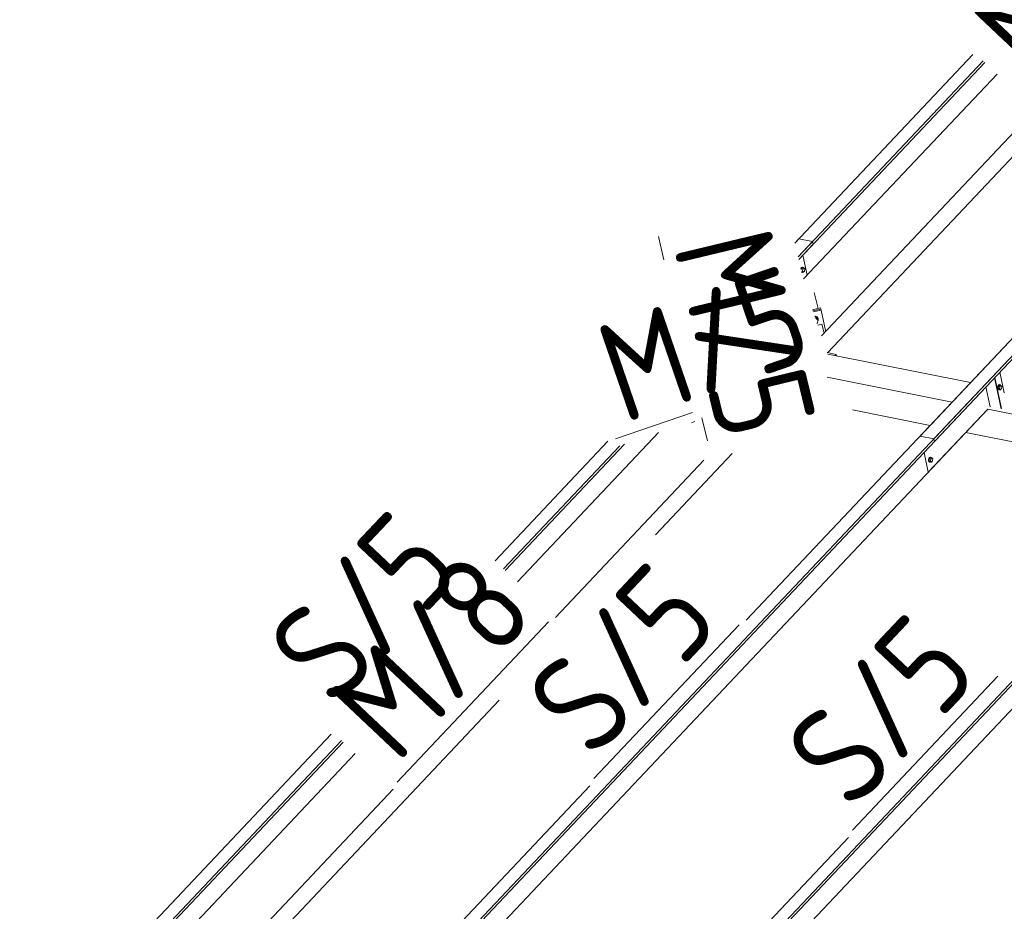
# Model space of a CAD drawing. Header units: millimetres. Extents: x -681 to 506, y -45 to 794.
# Tile 184 of 256: x -347 to -297, y 675 to 720. Entities that reach past the tile are written whole.
import ezdxf

# ---------------------------------------------------------------- set-up
doc = ezdxf.new("R2010")
doc.units = ezdxf.units.MM
doc.header["$LTSCALE"] = 0.6
doc.linetypes.add('XKITLINE00', pattern=[0])
doc.linetypes.add('XKITLINE02', pattern=[4, 2, -2])
for name, color, linetype, lineweight in [('Bolt', 7, 'Continuous', 0), ('Part', 2, 'Continuous', 0), ('PartMark', 3, 'Continuous', 0)]:
    doc.layers.add(name, color=color, linetype=linetype, lineweight=lineweight)
doc.styles.add('ISOCPEUR', font='ISOCPEUR.TTF')

msp = doc.modelspace()

# ---------------------------------------------------------------- linework, layer by layer
at = {"layer": 'Bolt', "color": 3, "linetype": 'XKITLINE00', "lineweight": 0}
for p, q in [((-307.516, 707.115), (-307.527, 707.096)), ((-307.496, 707.147), (-307.516, 707.115)), ((-307.507, 707.079), (-307.504, 707.091)), ((-307.504, 707.091), (-307.473, 707.142)), ((-307.497, 707.083), (-307.5, 707.051)), ((-307.437, 707.147), (-307.497, 707.083)), ((-307.497, 707.083), (-307.427, 707.069)), ((-307.458, 707.169), (-307.496, 707.147)), ((-307.486, 706.907), (-307.463, 706.902)), ((-307.479, 706.964), (-307.439, 706.956)), ((-307.473, 707.142), (-307.435, 707.164)), ((-307.471, 706.93), (-307.461, 706.919)), ((-307.463, 706.902), (-307.465, 706.902)), ((-307.44, 706.915), (-307.463, 706.902)), ((-307.461, 706.919), (-307.391, 706.906)), ((-307.458, 707.169), (-307.435, 707.164)), ((-307.439, 706.956), (-307.427, 707.069)), ((-307.391, 706.906), (-307.439, 706.956)), ((-307.437, 707.147), (-307.367, 707.133)), ((-307.435, 707.164), (-307.401, 707.151)), ((-307.427, 707.069), (-307.367, 707.133)), ((-307.401, 707.151), (-307.395, 707.138)), ((-307.332, 706.969), (-307.391, 706.906)), ((-307.367, 707.133), (-307.319, 707.083)), ((-307.319, 707.083), (-307.332, 706.969)), ((-306.786, 704.705), (-306.823, 704.706)), ((-306.817, 704.688), (-306.782, 704.688)), ((-306.786, 704.677), (-306.812, 704.671)), ((-306.787, 704.599), (-306.769, 704.603)), ((-306.7, 704.66), (-306.786, 704.705)), ((-306.769, 704.603), (-306.786, 704.677)), ((-306.663, 704.562), (-306.786, 704.677)), ((-306.782, 704.688), (-306.695, 704.643)), ((-306.769, 704.603), (-306.645, 704.488)), ((-306.701, 704.35), (-306.709, 704.33)), ((-306.645, 704.488), (-306.701, 704.35)), ((-306.654, 704.582), (-306.7, 704.66)), ((-306.695, 704.643), (-306.65, 704.565)), ((-306.645, 704.488), (-306.663, 704.562)), ((-306.65, 704.565), (-306.654, 704.582)), ((-306.654, 704.524), (-306.65, 704.565)), ((-297.549, 701.254), (-297.587, 701.232)), ((-297.564, 701.228), (-297.526, 701.25)), ((-297.549, 701.254), (-297.526, 701.25)), ((-297.526, 701.25), (-297.492, 701.237)), ((-297.618, 701.181), (-297.635, 701.114)), ((-297.635, 701.114), (-297.632, 701.05)), ((-297.632, 701.05), (-297.611, 701.005)), ((-297.587, 701.232), (-297.618, 701.181)), ((-297.612, 701.11), (-297.595, 701.177)), ((-297.609, 701.045), (-297.612, 701.11)), ((-297.611, 701.005), (-297.577, 700.992)), ((-297.588, 701.001), (-297.609, 701.045)), ((-297.588, 701.169), (-297.6, 701.055)), ((-297.6, 701.055), (-297.552, 701.005)), ((-297.6, 701.055), (-297.53, 701.041)), ((-297.595, 701.177), (-297.564, 701.228)), ((-297.528, 701.232), (-297.588, 701.169)), ((-297.588, 701.169), (-297.518, 701.155)), ((-297.554, 700.988), (-297.588, 701.001)), ((-297.577, 700.992), (-297.554, 700.988)), ((-297.531, 701.001), (-297.554, 700.988)), ((-297.552, 701.005), (-297.483, 700.991)), ((-297.53, 701.041), (-297.518, 701.155)), ((-297.483, 700.991), (-297.53, 701.041)), ((-297.528, 701.232), (-297.458, 701.218)), ((-297.518, 701.155), (-297.458, 701.218)), ((-297.492, 701.237), (-297.486, 701.224)), ((-297.423, 701.055), (-297.483, 700.991)), ((-297.458, 701.218), (-297.41, 701.168)), ((-297.41, 701.168), (-297.423, 701.055)), ((-301.09, 697.539), (-301.107, 697.472)), ((-301.107, 697.472), (-301.104, 697.407)), ((-301.104, 697.407), (-301.083, 697.363)), ((-301.059, 697.59), (-301.09, 697.539)), ((-301.084, 697.467), (-301.067, 697.534)), ((-301.081, 697.403), (-301.084, 697.467)), ((-301.083, 697.363), (-301.049, 697.349)), ((-301.06, 697.358), (-301.081, 697.403)), ((-301.06, 697.526), (-301.072, 697.413)), ((-301.072, 697.413), (-301.024, 697.362)), ((-301.072, 697.413), (-301.002, 697.399)), ((-301.067, 697.534), (-301.036, 697.585)), ((-301, 697.59), (-301.06, 697.526)), ((-301.06, 697.526), (-300.99, 697.512)), ((-301.026, 697.345), (-301.06, 697.358)), ((-301.021, 697.612), (-301.059, 697.59)), ((-301.049, 697.349), (-301.026, 697.345)), ((-301.036, 697.585), (-300.998, 697.607)), ((-301.003, 697.358), (-301.026, 697.345)), ((-301.024, 697.362), (-300.955, 697.349)), ((-301.021, 697.612), (-300.998, 697.607)), ((-301.002, 697.399), (-300.99, 697.512)), ((-300.955, 697.349), (-301.002, 697.399)), ((-301, 697.59), (-300.93, 697.576)), ((-300.998, 697.607), (-300.964, 697.594)), ((-300.99, 697.512), (-300.93, 697.576)), ((-300.964, 697.594), (-300.958, 697.581)), ((-300.895, 697.412), (-300.955, 697.349)), ((-300.93, 697.576), (-300.882, 697.526)), ((-300.882, 697.526), (-300.895, 697.412))]:
    msp.add_line(p, q, dxfattribs=at)
at = {"layer": 'Part', "color": 2, "linetype": 'XKITLINE00', "lineweight": 0}
for p, q in [((-300.835, 698.528), (-261.639, 740.048)), ((-300.806, 698.392), (-261.61, 739.912)), ((-306.183, 702.862), (-290.415, 719.565)), ((-307.818, 708.373), (-298.864, 717.858)), ((-307.652, 707.683), (-298.347, 717.54)), ((-307.62, 707.549), (-298.263, 717.461)), ((-307.385, 706.571), (-297.65, 716.882)), ((-301.523, 698.666), (-285.856, 715.261)), ((-306.483, 703.714), (-295.748, 715.086)), ((-307.818, 708.373), (-307.614, 708.589)), ((-307.652, 707.683), (-306.927, 708.452)), ((-307.62, 707.549), (-306.897, 708.315)), ((-306.927, 708.452), (-307.614, 708.589)), ((-306.897, 708.315), (-306.927, 708.452)), ((-307.201, 706.766), (-307.417, 707.764)), ((-307.385, 706.571), (-307.201, 706.766)), ((-333.115, 664.336), (-293.918, 705.855)), ((-333.085, 664.199), (-293.889, 705.719)), ((-310.273, 689.397), (-294.606, 705.993)), ((-306.652, 705.089), (-306.843, 705.886)), ((-306.933, 705.026), (-306.529, 705.116)), ((-306.914, 704.968), (-306.514, 705.057)), ((-306.914, 704.968), (-306.514, 705.057)), ((-306.894, 704.91), (-306.5, 704.998)), ((-306.529, 705.116), (-306.514, 705.057)), ((-306.514, 705.057), (-306.5, 704.998)), ((-306.277, 703.971), (-306.5, 704.998)), ((-306.461, 704.292), (-306.666, 704.246)), ((-306.355, 703.85), (-306.461, 704.292)), ((-320.107, 661.739), (-280.91, 703.259)), ((-320.077, 661.603), (-280.881, 703.123)), ((-305.746, 702.775), (-306.191, 702.864)), ((-306.164, 702.787), (-298.985, 701.354)), ((-305.803, 702.715), (-305.746, 702.775)), ((-305.73, 702.7), (-305.746, 702.775)), ((-297.295, 700.849), (-297.517, 701.875)), ((-306.199, 701.633), (-299.907, 700.377)), ((-297.439, 700.029), (-297.78, 701.597)), ((-297.422, 700.048), (-297.763, 701.616)), ((-297.997, 700.141), (-298.213, 701.138)), ((-329.151, 667.139), (-298.112, 700.018)), ((-304.917, 699.984), (-301.013, 699.205)), ((-301.109, 696.843), (-298.112, 700.018)), ((-298.112, 700.018), (-286.899, 697.78)), ((-313.028, 699.335), (-312.86, 699.393)), ((-321.772, 691.33), (-314.683, 698.84)), ((-299.217, 698.847), (-288.005, 696.609)), ((-322.901, 692.396), (-317.225, 698.409)), ((-300.835, 698.528), (-301.523, 698.666)), ((-300.835, 698.528), (-300.806, 698.392)), ((-322.469, 691.988), (-316.633, 698.17)), ((-322.385, 691.909), (-316.398, 698.251)), ((-314.832, 693.701), (-310.977, 697.783)), ((-301.326, 697.841), (-301.109, 696.843)), ((-319.869, 689.534), (-312.394, 697.453)), ((-316.143, 664.543), (-285.104, 697.421)), ((-338.519, 668.609), (-322.694, 685.372)), ((-346.81, 667.069), (-331.143, 683.665)), ((-346.123, 666.932), (-330.626, 683.347)), ((-346.093, 666.795), (-330.542, 683.268)), ((-342.159, 669.735), (-329.929, 682.69)), ((-333.802, 664.473), (-318.135, 681.069)), ((-339.448, 668.794), (-328.027, 680.893)), ((-320.794, 661.876), (-305.127, 678.472))]:
    msp.add_line(p, q, dxfattribs=at)
at = {"layer": 'PartMark', "color": 1, "linetype": 'XKITLINE02', "lineweight": 0}
for p, q in [((-314.685, 708.703), (-314.138, 706.429)), ((-312.496, 699.591), (-312.096, 697.926))]:
    msp.add_line(p, q, dxfattribs=at)
at = {"layer": 'PartMark', "color": 1, "linetype": 'XKITLINE00', "lineweight": 0}
for p, q in [((-316.84, 698.522), (-312.97, 699.851)), ((-327.825, 681.253), (-320.217, 689.312)), ((-317.933, 681.428), (-310.62, 689.175)), ((-304.925, 678.832), (-297.612, 686.578))]:
    msp.add_line(p, q, dxfattribs=at)

# ---------------------------------------------------------------- texts
at = {"layer": 'PartMark', "color": 1, "style": 'ISOCPEUR', "width": 0.85}
for s, rotation, p in [('M/7', 46.6502, (-295.57, 716.294)), ('M/5', -76.4956, (-313.961, 708.259)), ('M/5', 18.9649, (-316.468, 699.284)), ('S/5', 46.6502, (-330.966, 684.873)), ('M/8', 46.6502, (-327.849, 682.101)), ('S/5', 46.6502, (-317.958, 682.276)), ('S/5', 46.6502, (-304.95, 679.68))]:
    msp.add_text(s, height=5, rotation=rotation, dxfattribs=at).set_placement(p)

doc.saveas('drawing.dxf')
